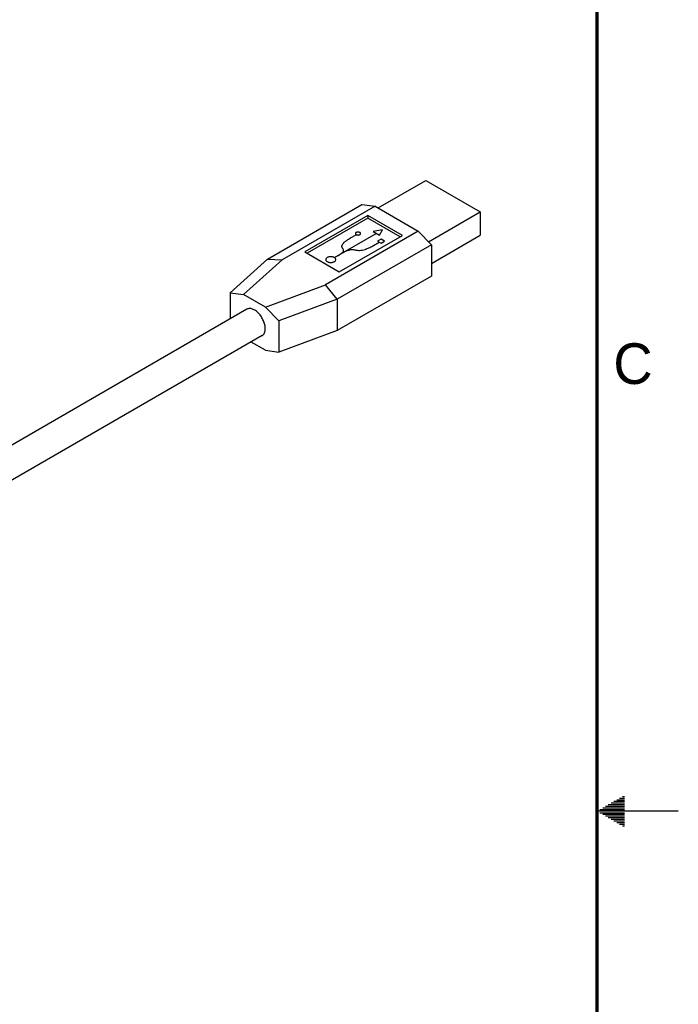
# Model space of a CAD drawing. Header units: inches. Extents: x 0 to 34, y 0 to 22.
# Tile 37 of 41: x 29.9 to 34, y 9.8 to 15.9. Entities that reach past the tile are written whole.
import ezdxf

# ---------------------------------------------------------------- set-up
doc = ezdxf.new("R2010")
doc.units = ezdxf.units.IN
doc.header["$LTSCALE"] = 1.87
doc.header["$MEASUREMENT"] = 0
doc.layers.get('0').update_dxf_attribs({"linetype": 'CONTINUOUS'})
doc.layers.add('DATUMCURVES', color=7, linetype='CONTINUOUS')
doc.styles.add('TEXTSTYLE_2', font='txt')

msp = doc.modelspace()

# ---------------------------------------------------------------- linework, layer by layer
at = {"color": 7, "linetype": 'CONTINUOUS'}
for p, q in [((32.1527, 14.7091), (32.4461, 14.8785)), ((32.4461, 14.8785), (32.782, 14.6846)), ((31.4738, 14.3947), (32.0537, 14.7295)), ((32.135, 14.7193), (31.5638, 14.3895)), ((32.0537, 14.7295), (32.135, 14.7193)), ((32.135, 14.7193), (32.4002, 14.5662)), ((32.0908, 14.6632), (31.7019, 14.4386)), ((32.0908, 14.6632), (32.0908, 14.6468)), ((32.3029, 14.5407), (32.0908, 14.6632)), ((32.4637, 14.5008), (32.782, 14.6846)), ((32.782, 14.6846), (32.782, 14.5417)), ((32.0908, 14.6468), (31.716, 14.4304)), ((32.2888, 14.5325), (32.0908, 14.6468)), ((32.4002, 14.5662), (31.829, 14.2364)), ((31.914, 14.3161), (32.3029, 14.5407)), ((32.4815, 14.4825), (32.4002, 14.5662)), ((32.4815, 14.3682), (32.782, 14.5417)), ((32.4815, 14.4825), (31.9016, 14.1477)), ((32.4815, 14.4825), (32.4815, 14.2906)), ((31.7019, 14.4386), (31.914, 14.3161)), ((31.2426, 14.1877), (31.4738, 14.3947)), ((31.3258, 14.1764), (31.5638, 14.3895)), ((31.4738, 14.3947), (31.5638, 14.3895)), ((32.4815, 14.2906), (31.9016, 13.9558)), ((31.46, 14.099), (31.829, 14.2364)), ((31.9016, 14.1477), (31.829, 14.2364)), ((31.2426, 14.1877), (31.3258, 14.1764)), ((31.2426, 14.1877), (31.2426, 14.0265)), ((31.46, 14.099), (31.3258, 14.1764)), ((31.9016, 14.1477), (31.5431, 14.0142)), ((31.9016, 14.1477), (31.9016, 13.9558)), ((31.346, 14.0862), (29.235, 12.8674)), ((31.5431, 14.0142), (31.46, 14.099)), ((31.5431, 14.0142), (31.5431, 13.8223)), ((31.9016, 13.9558), (31.5431, 13.8223)), ((31.4398, 13.9238), (29.3288, 12.705)), ((31.46, 13.8336), (31.3717, 13.8846)), ((31.46, 13.8336), (31.5431, 13.8223))]:
    msp.add_line(p, q, dxfattribs=at)
at = {"color": 2, "linetype": 'CONTINUOUS'}
for p, q in [((33.6559, 11.09), (33.6697, 11.09)), ((33.552, 11.03), (33.6697, 11.03)), ((33.5693, 11.04), (33.6697, 11.04)), ((33.5866, 11.05), (33.6697, 11.05)), ((33.6039, 11.06), (33.6697, 11.06)), ((33.6213, 11.07), (33.6697, 11.07)), ((33.6386, 11.08), (33.6697, 11.08)), ((34, 11), (33.5, 11)), ((33.5173, 11.01), (33.6697, 11.01)), ((33.5173, 10.99), (33.6697, 10.99)), ((33.5347, 11.02), (33.6697, 11.02)), ((33.5347, 10.98), (33.6697, 10.98)), ((33.552, 10.97), (33.6697, 10.97)), ((33.5693, 10.96), (33.6697, 10.96)), ((33.5866, 10.95), (33.6697, 10.95)), ((33.6039, 10.94), (33.6697, 10.94)), ((33.6213, 10.93), (33.6697, 10.93)), ((33.6386, 10.92), (33.6697, 10.92)), ((33.6559, 10.91), (33.6697, 10.91))]:
    msp.add_line(p, q, dxfattribs=at)
at = {"color": 7, "linetype": 'CONTINUOUS', "const_width": 0.02}
msp.add_lwpolyline([(33.5, 0.5), (33.5, 21.5)], dxfattribs=at)
at = {"color": 7, "linetype": 'CONTINUOUS'}
for points, knots in [([(31.4592, 13.9668), (31.4592, 13.9706), (31.4586, 13.9787), (31.4565, 13.9909), (31.453, 14.0034), (31.4481, 14.0159), (31.4422, 14.0282), (31.4351, 14.04), (31.4272, 14.051), (31.4185, 14.0611), (31.4093, 14.07), (31.3997, 14.0775), (31.39, 14.0834), (31.3803, 14.0877), (31.3709, 14.0902), (31.3618, 14.0909), (31.3534, 14.0897), (31.3483, 14.0875), (31.346, 14.0862)], [0, 0, 0, 0, 0.062371, 0.128749, 0.198344, 0.270331, 0.343722, 0.417466, 0.490503, 0.561801, 0.630411, 0.695509, 0.756468, 0.812915, 0.864823, 0.912606, 0.957187, 1, 1, 1, 1]), ([(31.4398, 13.9238), (31.4413, 13.9247), (31.4442, 13.9268), (31.4482, 13.9306), (31.4515, 13.9352), (31.4543, 13.9404), (31.4565, 13.9463), (31.4586, 13.955), (31.4592, 13.962), (31.4592, 13.9668)], [0, 0, 0, 0, 0.108048, 0.218139, 0.332113, 0.451488, 0.577436, 0.710757, 1, 1, 1, 1])]:
    msp.add_open_spline(points, degree=3, knots=knots, dxfattribs=at)
at = {"layer": 'DATUMCURVES', "color": 40, "linetype": 'CONTINUOUS'}
for p, q in [((31.884, 14.4035), (32.1418, 14.5523)), ((31.9834, 14.5247), (32.0187, 14.5447)), ((32.014, 14.5529), (32.0139, 14.5517)), ((32.0139, 14.5517), (32.014, 14.5506)), ((32.0144, 14.5541), (32.014, 14.5529)), ((32.014, 14.5506), (32.0144, 14.5494)), ((32.015, 14.5552), (32.0144, 14.5541)), ((32.0144, 14.5494), (32.015, 14.5483)), ((32.0159, 14.5563), (32.015, 14.5552)), ((32.015, 14.5483), (32.0159, 14.5472)), ((32.0171, 14.5573), (32.0159, 14.5563)), ((32.0159, 14.5472), (32.0171, 14.5462)), ((32.0185, 14.5582), (32.0171, 14.5573)), ((32.0171, 14.5462), (32.0185, 14.5452)), ((32.0202, 14.5591), (32.0185, 14.5582)), ((32.0185, 14.5452), (32.0202, 14.5444)), ((32.0219, 14.5597), (32.0202, 14.5591)), ((32.0202, 14.5444), (32.0219, 14.5437)), ((32.0238, 14.5603), (32.0219, 14.5597)), ((32.0219, 14.5437), (32.0238, 14.5432)), ((32.0258, 14.5606), (32.0238, 14.5603)), ((32.0238, 14.5432), (32.0258, 14.5428)), ((32.0278, 14.5609), (32.0258, 14.5606)), ((32.0258, 14.5428), (32.0278, 14.5426)), ((32.0298, 14.5609), (32.0278, 14.5609)), ((32.0278, 14.5426), (32.0298, 14.5425)), ((32.0319, 14.5609), (32.0298, 14.5609)), ((32.0298, 14.5425), (32.0319, 14.5426)), ((32.0339, 14.5606), (32.0319, 14.5609)), ((32.0319, 14.5426), (32.0339, 14.5428)), ((32.0358, 14.5603), (32.0339, 14.5606)), ((32.0339, 14.5428), (32.0358, 14.5432)), ((32.0377, 14.5597), (32.0358, 14.5603)), ((32.0358, 14.5432), (32.0377, 14.5437)), ((32.0395, 14.5591), (32.0377, 14.5597)), ((32.0377, 14.5437), (32.0395, 14.5444)), ((32.0411, 14.5582), (32.0395, 14.5591)), ((32.0395, 14.5444), (32.0411, 14.5452)), ((32.0425, 14.5573), (32.0411, 14.5582)), ((32.0411, 14.5452), (32.0425, 14.5462)), ((32.0437, 14.5563), (32.0425, 14.5573)), ((32.0425, 14.5462), (32.0437, 14.5472)), ((32.0446, 14.5552), (32.0437, 14.5563)), ((32.0437, 14.5472), (32.0446, 14.5483)), ((32.0453, 14.5541), (32.0446, 14.5552)), ((32.0446, 14.5483), (32.0453, 14.5494)), ((32.0457, 14.5529), (32.0453, 14.5541)), ((32.0453, 14.5494), (32.0457, 14.5506)), ((32.0458, 14.5517), (32.0457, 14.5529)), ((32.0457, 14.5506), (32.0458, 14.5517)), ((32.1811, 14.5736), (32.1234, 14.5644)), ((32.1234, 14.5644), (32.162, 14.542)), ((32.162, 14.542), (32.1811, 14.5736)), ((31.9309, 14.4749), (31.9318, 14.4793)), ((31.9309, 14.4708), (31.9309, 14.4749)), ((31.9318, 14.4793), (31.9337, 14.4842)), ((31.9337, 14.4842), (31.937, 14.4894)), ((31.937, 14.4894), (31.9417, 14.4949)), ((31.9417, 14.4949), (31.9421, 14.4952)), ((31.9421, 14.4952), (31.9432, 14.4962)), ((31.9432, 14.4962), (31.9451, 14.4977)), ((31.9451, 14.4977), (31.9476, 14.4998)), ((31.9476, 14.4998), (31.9507, 14.5022)), ((31.9507, 14.5022), (31.9543, 14.505)), ((31.9543, 14.505), (31.9583, 14.508)), ((31.9583, 14.508), (31.9628, 14.5113)), ((31.9628, 14.5113), (31.9676, 14.5146)), ((31.9676, 14.5146), (31.9726, 14.518)), ((31.9726, 14.518), (31.9779, 14.5214)), ((31.9779, 14.5214), (31.9834, 14.5247)), ((32.1084, 14.4694), (32.1143, 14.4724)), ((32.1143, 14.4724), (32.1202, 14.4754)), ((32.1202, 14.4754), (32.1258, 14.4786)), ((32.1258, 14.4786), (32.1604, 14.499)), ((32.1712, 14.5176), (32.1504, 14.5055)), ((32.1504, 14.5055), (32.1712, 14.4935)), ((32.1921, 14.5055), (32.1712, 14.5176)), ((32.1712, 14.4935), (32.1921, 14.5055)), ((31.9062, 14.4161), (31.9091, 14.4177)), ((31.9091, 14.4177), (31.9128, 14.4197)), ((31.9128, 14.4197), (31.917, 14.4223)), ((31.917, 14.4223), (31.9215, 14.4253)), ((31.9215, 14.4253), (31.926, 14.4286)), ((31.926, 14.4286), (31.9303, 14.4322)), ((31.9303, 14.4322), (31.9342, 14.4361)), ((31.9315, 14.4672), (31.9309, 14.4708)), ((31.9327, 14.4641), (31.9315, 14.4672)), ((31.934, 14.4615), (31.9327, 14.4641)), ((31.9355, 14.4594), (31.934, 14.4615)), ((31.9342, 14.4361), (31.9373, 14.4401)), ((31.9367, 14.4579), (31.9355, 14.4594)), ((31.9376, 14.4569), (31.9367, 14.4579)), ((31.9373, 14.4401), (31.9395, 14.4442)), ((31.938, 14.4566), (31.9376, 14.4569)), ((31.9378, 14.434), (31.9405, 14.4357)), ((31.9401, 14.4525), (31.938, 14.4566)), ((31.9395, 14.4442), (31.9405, 14.4484)), ((31.9405, 14.4484), (31.9401, 14.4525)), ((31.9405, 14.4357), (31.9441, 14.4378)), ((31.9441, 14.4378), (31.9485, 14.4403)), ((31.9485, 14.4403), (31.9537, 14.4428)), ((31.9537, 14.4428), (31.9594, 14.4455)), ((31.9594, 14.4455), (31.9657, 14.4479)), ((31.9657, 14.4479), (31.9724, 14.4502)), ((31.9724, 14.4502), (31.9793, 14.452)), ((31.9793, 14.452), (31.9864, 14.4532)), ((31.9864, 14.4532), (31.9937, 14.4538)), ((31.9937, 14.4538), (32.0009, 14.4536)), ((32.0009, 14.4536), (32.008, 14.4524)), ((32.008, 14.4524), (32.0085, 14.4522)), ((32.0085, 14.4522), (32.0101, 14.4516)), ((32.0101, 14.4516), (32.0128, 14.4509)), ((32.0128, 14.4509), (32.0164, 14.4501)), ((32.0164, 14.4501), (32.021, 14.4493)), ((32.021, 14.4493), (32.0264, 14.4486)), ((32.0264, 14.4486), (32.0326, 14.4483)), ((32.0326, 14.4483), (32.0396, 14.4483)), ((32.0396, 14.4483), (32.0473, 14.4488)), ((32.0473, 14.4488), (32.0557, 14.4499)), ((32.0557, 14.4499), (32.0647, 14.4518)), ((32.0647, 14.4518), (32.0743, 14.4545)), ((32.0743, 14.4545), (32.0748, 14.4547)), ((32.0748, 14.4547), (32.0765, 14.4554)), ((32.0765, 14.4554), (32.0792, 14.4565)), ((32.0792, 14.4565), (32.0827, 14.4579)), ((32.0827, 14.4579), (32.0869, 14.4597)), ((32.0869, 14.4597), (32.0917, 14.4618)), ((32.0917, 14.4618), (32.097, 14.4641)), ((32.097, 14.4641), (32.1026, 14.4667)), ((32.1026, 14.4667), (32.1084, 14.4694)), ((31.8314, 14.3937), (31.8312, 14.3914)), ((31.8312, 14.3914), (31.8314, 14.3891)), ((31.8322, 14.3959), (31.8314, 14.3937)), ((31.8314, 14.3891), (31.8322, 14.3869)), ((31.8334, 14.3981), (31.8322, 14.3959)), ((31.8322, 14.3869), (31.8334, 14.3847)), ((31.8352, 14.4002), (31.8334, 14.3981)), ((31.8334, 14.3847), (31.8352, 14.3827)), ((31.8374, 14.4021), (31.8352, 14.4002)), ((31.8352, 14.3827), (31.8374, 14.3807)), ((31.8402, 14.4039), (31.8374, 14.4021)), ((31.8374, 14.3807), (31.8402, 14.3789)), ((31.8433, 14.4055), (31.8402, 14.4039)), ((31.8402, 14.3789), (31.8433, 14.3773)), ((31.8467, 14.4068), (31.8433, 14.4055)), ((31.8433, 14.3773), (31.8467, 14.376)), ((31.8503, 14.4078), (31.8467, 14.4068)), ((31.8467, 14.376), (31.8503, 14.375)), ((31.8541, 14.4085), (31.8503, 14.4078)), ((31.8503, 14.375), (31.8541, 14.3743)), ((31.858, 14.409), (31.8541, 14.4085)), ((31.8541, 14.3743), (31.858, 14.3738)), ((31.8619, 14.4091), (31.858, 14.409)), ((31.858, 14.3738), (31.8619, 14.3737)), ((31.8658, 14.409), (31.8619, 14.4091)), ((31.8619, 14.3737), (31.8658, 14.3738)), ((31.8697, 14.4085), (31.8658, 14.409)), ((31.8658, 14.3738), (31.8697, 14.3743)), ((31.8734, 14.4078), (31.8697, 14.4085)), ((31.8697, 14.3743), (31.8734, 14.375)), ((31.877, 14.4068), (31.8734, 14.4078)), ((31.8734, 14.375), (31.877, 14.376)), ((31.8804, 14.4055), (31.877, 14.4068)), ((31.877, 14.376), (31.8804, 14.3773)), ((31.8836, 14.4039), (31.8804, 14.4055)), ((31.8804, 14.3773), (31.8836, 14.3789)), ((31.8863, 14.4021), (31.8836, 14.4039)), ((31.8836, 14.3789), (31.8863, 14.3807)), ((31.8886, 14.4002), (31.8863, 14.4021)), ((31.8863, 14.3807), (31.8886, 14.3827)), ((31.8903, 14.3981), (31.8886, 14.4002)), ((31.8886, 14.3827), (31.8903, 14.3847)), ((31.8916, 14.3959), (31.8903, 14.3981)), ((31.8903, 14.3847), (31.8916, 14.3869)), ((31.8923, 14.3937), (31.8916, 14.3959)), ((31.8916, 14.3869), (31.8923, 14.3891)), ((31.8926, 14.3914), (31.8923, 14.3937)), ((31.8923, 14.3891), (31.8926, 14.3914))]:
    msp.add_line(p, q, dxfattribs=at)

# ---------------------------------------------------------------- texts
at = {"color": 2, "linetype": 'CONTINUOUS', "insert": (33.6004, 13.8767), "char_height": 0.25, "width": 0.25, "attachment_point": 1, "line_spacing_factor": 0.9, "style": 'TEXTSTYLE_2'}
msp.add_mtext('C', dxfattribs=at)

doc.saveas('drawing.dxf')
